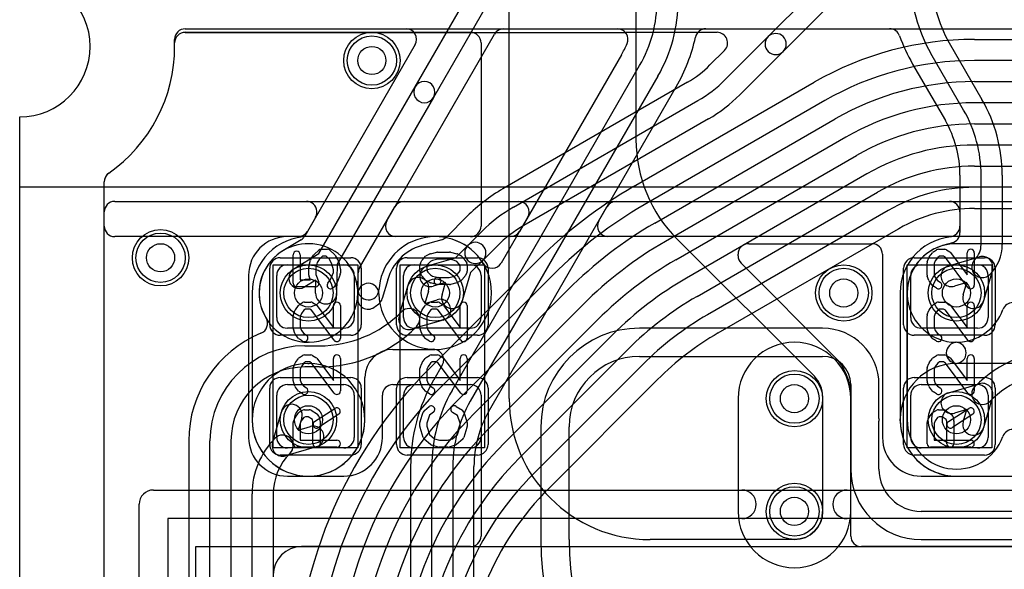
# Model space of a CAD drawing. Extents: x 0 to 20.5, y -6 to 27.
# Tile 4 of 14: x 0 to 7, y 18.8 to 22.7. Entities that reach past the tile are written whole.
import ezdxf

# ---------------------------------------------------------------- set-up
doc = ezdxf.new("R2010")
doc.units = 0
for name, color, linetype in [('Hole', 1, 'CONTINUOUS'), ('L1', 3, 'CONTINUOUS'), ('L2', 3, 'CONTINUOUS'), ('L3', 3, 'CONTINUOUS'), ('L4', 3, 'CONTINUOUS'), ('MetalMask-A', 176, 'CONTINUOUS'), ('Outline', 7, 'CONTINUOUS'), ('PartsArea-A', 111, 'CONTINUOUS'), ('PartsArea-B', 111, 'CONTINUOUS'), ('PartsSilk-A', 221, 'CONTINUOUS'), ('Resist-A', 2, 'CONTINUOUS'), ('Resist-B', 2, 'CONTINUOUS'), ('Silk-A', 140, 'CONTINUOUS')]:
    doc.layers.add(name, color=color, linetype=linetype)

msp = doc.modelspace()

# ---------------------------------------------------------------- linework, layer by layer
at = {"layer": 'Hole'}
for centre in [(2.5, 22.4), (1, 21), (2.05, 20.75), (2.95, 20.75), (5.85, 20.75), (6.65, 20.75), (5.5, 20), (2.05, 19.85), (6.65, 19.85), (5.5, 19.2)]:
    msp.add_circle(centre, 0.1, dxfattribs=at)
at = {"layer": 'L1'}
for p, q in [((3.475, 20), (3.475, 23.02503)), ((4.375, 23.02503), (4.375, 21.83921)), ((1.17497, 22.6), (3.19999, 22.6)), ((1.1, 22.5), (1.1, 22.52503)), ((3.27496, 22.52503), (3.27496, 21.22501)), ((0.6, 1.46), (0.6, 21.53823)), ((3.19999, 21.15004), (1.9, 21.15004)), ((4.66789, 21.13211), (5.64142, 20.15858)), ((5.17497, 21.1), (6.04999, 21.1)), ((5.1, 21.01395), (5.1, 21.02503)), ((6.12496, 21.02503), (6.12496, 19.725)), ((1.9, 20.95), (2.3, 20.95)), ((2.8, 20.95), (3.2, 20.95)), ((5.78287, 20.30003), (5.12196, 20.96094)), ((6.4, 20.95), (6.8, 20.95)), ((1.62496, 20.875), (1.62496, 19.725)), ((1.825, 20.575), (1.825, 20.875)), ((2.375, 20.875), (2.375, 20.575)), ((2.725, 20.575), (2.725, 20.875)), ((3.275, 20.875), (3.275, 20.575)), ((6.325, 20.575), (6.325, 20.875)), ((6.875, 20.875), (6.875, 20.575)), ((2.3, 20.5), (1.9, 20.5)), ((3.2, 20.5), (2.8, 20.5)), ((6.8, 20.5), (6.4, 20.5)), ((1.9, 20.1), (2.3, 20.1)), ((2.65001, 20.1), (3.19999, 20.1)), ((2.8, 20.1), (3.2, 20.1)), ((6.4, 20.1), (6.8, 20.1)), ((1.825, 19.725), (1.825, 20.025)), ((2.375, 20.025), (2.375, 19.725)), ((2.57504, 19.725), (2.57504, 20.02503)), ((2.725, 19.725), (2.725, 20.025)), ((3.27496, 20.02503), (3.27496, 19.02501)), ((3.275, 20.025), (3.275, 19.725)), ((5.7, 20.01716), (5.7, 19.2)), ((5.90004, 19.2), (5.90004, 20.01716)), ((6.325, 19.725), (6.325, 20.025)), ((6.875, 20.025), (6.875, 19.725)), ((2.3, 19.65), (1.9, 19.65)), ((3.2, 19.65), (2.8, 19.65)), ((6.8, 19.65), (6.4, 19.65)), ((1.9, 19.44996), (2.3, 19.44996)), ((6.4, 19.44996), (9.5, 19.44996)), ((5.9, 19.02501), (5.9, 19.19384)), ((3.19999, 18.95004), (2, 18.95004)), ((5.5, 19), (4.475, 19)), ((18, 18.95004), (5.97497, 18.95004))]:
    msp.add_line(p, q, dxfattribs=at)
for centre in [(2.5, 22.4), (1, 21), (2.05, 20.75), (2.95, 20.75), (5.85, 20.75), (6.65, 20.75), (5.5, 20), (2.05, 19.85), (6.65, 19.85), (5.5, 19.2)]:
    msp.add_circle(centre, 0.2, dxfattribs=at)
for centre, radius, start, end in [((1.17497, 22.52503), 0.07497, 90, 180), ((3.19999, 22.52503), 0.07497, 0, 90), ((0, 22.5), 1.1, -54.937828, 0), ((5.375, 21.83921), 1, 180, -135.000405), ((0.67498, 21.53826), 0.07497, 125.065903, 135), ((0.67501, 21.53823), 0.07501, 135, 180), ((3.19999, 21.22501), 0.07497, -90, 0), ((1.9, 20.875), 0.27504, 90, 180), ((5.17497, 21.02503), 0.07497, 90, 180), ((6.04999, 21.02503), 0.07497, 0, 90), ((5.17497, 21.01395), 0.07497, 180, -135), ((1.9, 20.875), 0.075, 90, 180), ((2.3, 20.875), 0.075, 0, 90), ((2.8, 20.875), 0.075, 90, 180), ((3.2, 20.875), 0.075, 0, 90), ((6.4, 20.875), 0.075, 90, 180), ((6.8, 20.875), 0.075, 0, 90), ((1.9, 20.575), 0.075, 180, -90), ((2.3, 20.575), 0.075, -90, 0), ((2.8, 20.575), 0.075, 180, -90), ((3.2, 20.575), 0.075, -90, 0), ((6.4, 20.575), 0.075, 180, -90), ((6.8, 20.575), 0.075, -90, 0), ((5.5, 20.01716), 0.40004, 0, 45), ((5.5, 20.01716), 0.2, 0, 45), ((1.9, 20.025), 0.075, 90, 180), ((2.3, 20.025), 0.075, 0, 90), ((2.65001, 20.02503), 0.07497, 90, 180), ((2.8, 20.025), 0.075, 90, 180), ((3.19999, 20.02503), 0.07497, 0, 90), ((3.2, 20.025), 0.075, 0, 90), ((6.4, 20.025), 0.075, 90, 180), ((6.8, 20.025), 0.075, 0, 90), ((4.475, 20), 1, 180, -90), ((1.9, 19.725), 0.27504, 180, -90), ((1.9, 19.725), 0.075, 180, -90), ((2.3, 19.725), 0.27504, -90, 0), ((2.3, 19.725), 0.075, -90, 0), ((2.8, 19.725), 0.075, 180, -90), ((3.2, 19.725), 0.075, -90, 0), ((6.4, 19.725), 0.27504, 180, -90), ((6.4, 19.725), 0.075, 180, -90), ((6.8, 19.725), 0.075, -90, 0), ((5.5, 19.2), 0.2, -90, 0), ((5.97497, 19.19384), 0.07497, 179.258621, 180), ((5.5, 19.2), 0.40004, -0.743352, 0), ((3.19999, 19.02501), 0.07497, -90, 0), ((5.97497, 19.02501), 0.07497, 180, -90), ((2, 18.75004), 0.2, 90, 180)]:
    msp.add_arc(centre, radius, start, end, dxfattribs=at)
at = {"layer": 'L2'}
for p, q in [((2.80806, 22.213), (3.50107, 23.41334)), ((3.63098, 23.33834), (2.93796, 22.138)), ((1.17497, 22.625), (2.74283, 22.625)), ((2.60574, 21.2625), (3.37073, 22.58748)), ((3.43566, 22.62496), (4.24293, 22.62496)), ((4.8702, 22.62496), (6.17585, 22.62496)), ((1.1, 22.5), (1.1, 22.55003)), ((2.80776, 22.51254), (2.04276, 21.18753)), ((6.59893, 22.52507), (6.83098, 22.12313)), ((4.27114, 22.43932), (3.54841, 21.18752)), ((6.70108, 22.04813), (6.46902, 22.45007)), ((6.33908, 22.37505), (6.57114, 21.97311)), ((3.06902, 20.05712), (4.40107, 22.36431)), ((4.53098, 22.28931), (3.19893, 19.98212)), ((2.12465, 21.0293), (2.80806, 22.213)), ((4.1114, 21.2625), (4.66092, 22.2143)), ((2.93796, 22.138), (2.25455, 20.95429)), ((0.6, 21.22501), (0.6, 21.53823)), ((6.67496, 21.58563), (6.67496, 21.22501)), ((6.825, 21.09356), (6.825, 21.58563)), ((6.975, 21.58563), (6.975, 21.09356)), ((0.675, 21.4), (2.03552, 21.4)), ((2.72843, 21.4), (3.54123, 21.4)), ((4.2341, 21.4), (6.59996, 21.4)), ((0.6, 1.11004), (0.6, 21.325)), ((2.41332, 20.92918), (2.6635, 21.36251)), ((3.32887, 19.90718), (4.16915, 21.3625)), ((6.67496, 21.325), (6.67496, 21.17815)), ((2.10016, 21.28695), (2.02353, 21.15423)), ((3.60566, 21.28671), (3.41865, 20.96281)), ((1.97782, 21.15004), (0.67497, 21.15004)), ((1.99749, 21.12762), (1.86835, 21.04922)), ((3.48348, 21.15004), (2.67067, 21.15004)), ((6.59999, 21.15004), (4.17633, 21.15004)), ((6.62095, 21.10615), (6.55198, 21.08604)), ((1.94621, 20.92096), (2.12465, 21.0293)), ((6.594, 20.942), (6.81283, 21.00583)), ((2.25455, 20.95429), (2.24995, 20.74561)), ((6.90583, 20.91283), (6.842, 20.694)), ((2.102, 20.84007), (2.02405, 20.79274)), ((2.09999, 20.74891), (2.102, 20.84007)), ((2.40074, 20.77734), (2.4033, 20.89335)), ((6.72353, 20.82353), (6.636, 20.798)), ((6.698, 20.736), (6.72353, 20.82353)), ((2.39997, 20.74286), (2.40002, 20.74518)), ((5.7, 20.50004), (4.4, 20.50004)), ((4.4, 20.3), (5.7, 20.3)), ((3.00001, 20.23769), (2.93979, 20.13337)), ((7.447, 20.25003), (6.653, 20.25003)), ((5.9, 20.1), (5.9, 19.5)), ((6.10004, 19.85872), (6.10004, 20.1)), ((3.69996, 19.8), (3.69996, 19)), ((3.9, 19), (3.9, 19.8)), ((6.10004, 19.5), (6.10004, 19.84128)), ((2.77496, 19.51962), (2.77496, 17.45)), ((2.925, 17.45), (2.925, 19.51962)), ((3.075, 19.51962), (3.075, 17.45)), ((3.22504, 17.45), (3.22504, 19.51965)), ((6.65, 19.44996), (7.45, 19.44996)), ((10, 19.20004), (6.4, 19.20004)), ((6.4, 19), (10, 19))]:
    msp.add_line(p, q, dxfattribs=at)
for centre in [(2.5, 22.4), (1, 21), (2.05, 20.75), (5.85, 20.75), (6.65, 20.75), (5.5, 20), (5.5, 19.2)]:
    msp.add_circle(centre, 0.2, dxfattribs=at)
for centre, radius, start, end in [((7.4, 22.98757), 1.075, 180, -150.000072), ((7.4, 22.98757), 0.925, 180, -149.999892), ((3.6, 22.82681), 0.925, -30.000108, 0), ((3.6, 22.82681), 1.075, -29.999928, 0), ((1.17497, 22.55003), 0.07497, 90, 180), ((2.74283, 22.55002), 0.07498, -29.995133, 90), ((3.43566, 22.54999), 0.07498, 90, 149.998248), ((4.24293, 22.54999), 0.07497, -23.295928, 90), ((4.8702, 22.54999), 0.07497, 90, 167.708276), ((6.17585, 22.54999), 0.07497, 19.213219, 90), ((3.6, 22.82682), 0.77497, -30.001097, -23.295572), ((3.60001, 22.82682), 1.22504, -30.000135, -12.295196), ((7.4, 22.98757), 1.22504, -160.302319, -150.000099), ((0, 22.5), 1.1, -54.937828, 0), ((2.87301, 22.1755), 0.075, -30.000728, 150.000085), ((2.87301, 22.1755), 0.075, 149.999272, -30.000121), ((5.9, 21.58564), 1.075, -0.000533, 29.999372), ((5.9, 21.58564), 0.925, -0.000619, 29.999262), ((5.9, 21.58564), 0.77496, -0.000739, 29.999177), ((0.67498, 21.53826), 0.07497, 125.065903, 135), ((0.67501, 21.53823), 0.07501, 135, 180), ((0.675, 21.325), 0.075, 90, 180), ((2.03552, 21.32503), 0.07497, 71.562634, 90), ((2.03551, 21.325), 0.075, -18.437365, 71.562635), ((2.72843, 21.32503), 0.07497, 90, 150.004867), ((3.54123, 21.32503), 0.07497, -30.742235, 90), ((4.2341, 21.325), 0.075, 90, 149.999272), ((6.59996, 21.325), 0.075, 0, 90), ((2.03523, 21.32445), 0.07498, -30.008369, -29.536344), ((2.03554, 21.32499), 0.07497, -30.012191, -18.437366), ((2.67067, 21.22502), 0.07498, 150.004867, -90), ((4.17633, 21.22502), 0.07498, 150.004867, -90), ((0.67497, 21.22501), 0.07497, 180, -90), ((1.97783, 21.22501), 0.07497, -90.007642, -29.995133), ((3.48348, 21.22501), 0.07498, -90, -30.001752), ((6.59999, 21.22501), 0.07497, -90, 0), ((1.95858, 21.1917), 0.07497, -58.733469, -45), ((1.9586, 21.19173), 0.07498, -45.027019, -30.008369), ((2.95, 20.75), 0.40004, 31.894251, 176.899062), ((6.59996, 21.17815), 0.075, -73.747129, 0), ((2.04999, 20.75), 0.35004, 121.470458, -90.806976), ((1.82893, 21.11299), 0.07497, -59.261672, -58.627313), ((1.98513, 20.85685), 0.22504, 121.260234, 121.376823), ((6.65, 20.75), 0.35004, 106.261514, -90.806976), ((6.67413, 21.09356), 0.15087, -45, 0), ((6.67413, 21.09356), 0.30087, -45.001347, 0), ((6.83384, 20.93384), 0.075, 134.994598, -45.001794), ((6.83383, 20.93383), 0.075, -16.260205, 106.260205), ((1.98513, 20.85685), 0.075, 121.261166, -58.735808), ((2.47825, 20.8917), 0.07497, 150.004867, 178.738856), ((3.35329, 21.00097), 0.07498, -148.105603, -146.776224), ((3.35372, 21.0003), 0.07498, -147.384619, -30.001752), ((6.615, 20.87), 0.075, 106.260205, -73.738689), ((2.475, 20.74366), 0.075, 0, 178.838655), ((2.47569, 20.77569), 0.07497, 178.738856, -3.096739), ((2.05, 20.75), 0.35004, -89.193024, -1.353798), ((2.17497, 20.74726), 0.075, 178.73936, -1.261862), ((2.17497, 20.74725), 0.22504, -1.392835, -1.265451), ((2.47489, 20.73996), 0.07497, 178.608968, 178.647169), ((2.47491, 20.74062), 0.07497, 178.287906, 178.731215), ((2.95, 20.75), 0.40005, -179.091938, -91.802034), ((6.77, 20.715), 0.075, 163.739795, -16.261311), ((6.65, 20.75), 0.35004, -89.595697, -19.75292), ((7.05, 20.60636), 0.07497, 19.754583, 160.245417), ((4.4, 19.8), 0.70004, 90, 180), ((5.7, 20.1), 0.40004, 0, 90), ((2.04401, 20.32503), 0.07497, 85.417242, 89.197484), ((2.05599, 20.32503), 0.07497, 90.810158, 94.582758), ((2.93506, 20.27522), 0.07497, 71.562634, 88.196005), ((2.93505, 20.27519), 0.075, -0.015279, 71.562635), ((6.653, 20.325), 0.07497, 90.405045, -90), ((6.64401, 20.325), 0.075, -89.274196, 89.190166), ((2.93508, 20.27517), 0.07497, -29.995133, 0), ((4.4, 19.8), 0.5, 90, 180), ((5.7, 20.1), 0.2, 0, 90), ((2.05, 19.85), 0.40004, 90.721871, 89.278129), ((2.04401, 20.32497), 0.07497, -89.273905, -85.417242), ((2.05599, 20.32497), 0.07497, -94.582758, -90.726095), ((6.65, 19.85), 0.40004, 90.721871, 178.948662), ((4.00001, 19.51962), 1.22505, 150.040767, 180), ((2.87416, 20.16961), 0.07497, -30.653103, -28.906887), ((4, 19.51962), 1.075, 150.000072, 180), ((4, 19.51962), 0.925, 150.000132, 180), ((4, 19.5197), 0.77496, 149.999813, -179.996303), ((6.17504, 19.85872), 0.075, 180, -173.32319), ((6.17504, 19.85872), 0.075, -6.67681, -1.054264), ((6.17504, 19.84128), 0.075, 173.32319, 180), ((6.17504, 19.84128), 0.075, 1.054264, 6.67681), ((6.65, 19.85), 0.40004, -178.948662, -90), ((6.4, 19.5), 0.5, 180, -90), ((6.4, 19.5), 0.29996, 180, -90), ((5.9, 19), 2.20004, 180, -90), ((5.9, 19), 2, 180, -90)]:
    msp.add_arc(centre, radius, start, end, dxfattribs=at)
at = {"layer": 'L3'}
for p, q in [((1.17497, 22.62496), (18.82503, 22.62496)), ((1.1, 22.5), (1.1, 22.54999)), ((0.6, 21.22501), (0.6, 21.53823)), ((0.67497, 21.4), (19.32503, 21.4)), ((0.6, 1.11004), (0.6, 21.32503)), ((19.32503, 21.15004), (0.67497, 21.15004)), ((2.95, 21.15004), (2.05, 21.15004)), ((7.45, 21.15004), (6.65, 21.15004)), ((1.64996, 20.75), (1.64996, 19.85)), ((6.24996, 20.75), (6.24996, 19.85)), ((2.65004, 20.34996), (2.95, 20.34996)), ((2.45004, 19.85), (2.45004, 20.14996)), ((5.09996, 20), (5.09996, 19.2)), ((5.90004, 19.2), (5.90004, 20)), ((6.65, 19.44996), (7.45, 19.44996))]:
    msp.add_line(p, q, dxfattribs=at)
for centre in [(2.5, 22.4), (1, 21), (5.85, 20.75)]:
    msp.add_circle(centre, 0.2, dxfattribs=at)
for centre, radius, start, end in [((1.17497, 22.54999), 0.07497, 90, 180), ((0, 22.5), 1.1, -54.937828, 0), ((0.67498, 21.53826), 0.07497, 125.065903, 135), ((0.67501, 21.53823), 0.07501, 135, 180), ((0.67497, 21.32503), 0.07497, 90, 180), ((0.67497, 21.22501), 0.07497, 180, -90), ((2.05, 20.75), 0.40004, 90, 180), ((2.95, 20.75), 0.40004, -90, 90), ((6.65, 20.75), 0.40004, 90, 180), ((2.65004, 20.14996), 0.2, 90, 180), ((5.5, 20), 0.40004, 0, 180), ((2.05, 19.85), 0.40004, 180, 0), ((6.65, 19.85), 0.40004, 180, -90), ((5.5, 19.2), 0.40004, 180, 0)]:
    msp.add_arc(centre, radius, start, end, dxfattribs=at)
at = {"layer": 'L4'}
for p, q in [((5.31383, 22.56989), (5.60437, 22.86043)), ((5.71043, 22.75437), (5.41989, 22.46383)), ((1.175, 22.59996), (4.3, 22.59996)), ((4.30529, 22.6), (4.95067, 22.6)), ((1.1, 22.5), (1.1, 22.52496)), ((5.00645, 22.26253), (5.31383, 22.56989)), ((6.77702, 22.55), (9.41079, 22.55)), ((5.0032, 22.47146), (4.90036, 22.36862)), ((5.41989, 22.46383), (5.11252, 22.15646)), ((9.41079, 22.4), (6.77702, 22.4)), ((4.73985, 22.24546), (3.42999, 21.4892)), ((4.35833, 21.50552), (5.63953, 22.24521)), ((6.77709, 22.25), (10.01079, 22.25)), ((3.50501, 21.35927), (4.81488, 22.11553)), ((5.71453, 22.11531), (4.43333, 21.37562)), ((10.01079, 22.1), (6.77709, 22.1)), ((4.88988, 21.98562), (3.58001, 21.22936)), ((4.50837, 21.2457), (5.7896, 21.98541)), ((6.77719, 21.95), (10.61079, 21.95)), ((5.8646, 21.8555), (4.58337, 21.1158)), ((10.61079, 21.8), (6.77719, 21.8)), ((4.65833, 20.9858), (5.93969, 21.72559)), ((6.77725, 21.65), (11.21079, 21.65)), ((0.6, 1.11004), (0.6, 21.53823)), ((6.01469, 21.59569), (4.73333, 20.8559)), ((4.80837, 20.72598), (6.08975, 21.46578)), ((11.21079, 21.5), (6.77725, 21.5)), ((6.16475, 21.33588), (4.88337, 20.59608)), ((6.77725, 21.34996), (11.21079, 21.34996)), ((3.17628, 21.29452), (3.02905, 21.14731)), ((3.18159, 21.08765), (3.28237, 21.18843)), ((4.9584, 20.46614), (6.23902, 21.20551)), ((6.23978, 21.20595), (6.24034, 21.20626)), ((2.99702, 21.12835), (2.85245, 21.08618)), ((3.0944, 21.00046), (3.18159, 21.08765)), ((3.38844, 21.08236), (3.28765, 20.98159)), ((7.45, 21.10004), (6.65, 21.10004)), ((2.894, 20.942), (3.0944, 21.00046)), ((2.90931, 20.21432), (3.68004, 20.98505)), ((3.28765, 20.98159), (3.20046, 20.8944)), ((2.61269, 20.84358), (2.57394, 20.7108)), ((3.7861, 20.87899), (3.01537, 20.10826)), ((3.20046, 20.8944), (3.142, 20.694)), ((2.69691, 20.59658), (2.758, 20.806)), ((2.902, 20.764), (2.87646, 20.67646)), ((3.02354, 20.82354), (2.936, 20.798)), ((2.998, 20.736), (3.02354, 20.82354)), ((3.12148, 20.00217), (3.89222, 20.77291)), ((2.87646, 20.67646), (2.964, 20.702)), ((6.29996, 20.75), (6.29996, 19.85172)), ((3.99828, 20.66685), (3.22754, 19.89611)), ((2.71057, 20.61663), (2.71185, 20.61791)), ((3.006, 20.558), (2.79658, 20.49691)), ((3.33365, 19.79002), (4.10432, 20.56069)), ((2.81791, 20.51185), (2.81663, 20.51057)), ((4.21039, 20.45462), (3.43972, 19.68395)), ((2.025, 20.375), (2.12721, 20.375)), ((3.54582, 19.57787), (4.3165, 20.34855)), ((2.12721, 20.225), (2.025, 20.225)), ((4.42256, 20.24249), (3.65189, 19.4718)), ((3.75798, 19.36571), (4.52866, 20.13639)), ((6.594, 20.042), (6.81284, 20.10584)), ((5.09996, 20), (5.09996, 19.2)), ((5.90004, 19.2), (5.90004, 20)), ((6.90584, 20.01284), (6.842, 19.794)), ((6.72354, 19.92354), (6.636, 19.898)), ((6.698, 19.836), (6.72354, 19.92354)), ((1.79416, 19.68716), (1.858, 19.906)), ((2.002, 19.864), (1.97646, 19.77646)), ((1.97646, 19.77646), (2.064, 19.802)), ((1.19996, 19.7), (1.19996, 5.18921)), ((1.35, 5.18921), (1.35, 19.7)), ((1.5, 19.7), (1.5, 5.18921)), ((2.106, 19.658), (1.88716, 19.59416)), ((1.91919, 19.61313), (1.91919, 19.61311)), ((1.65004, 6.5), (1.65004, 19.32548)), ((1.80004, 19.32548), (1.80004, 6.5))]:
    msp.add_line(p, q, dxfattribs=at)
for centre in [(2.5, 22.4), (1, 21), (2.05, 20.75), (2.95, 20.75), (5.85, 20.75), (6.65, 20.75), (5.5, 20), (2.05, 19.85), (6.65, 19.85), (5.5, 19.2)]:
    msp.add_circle(centre, 0.2, dxfattribs=at)
for centre, radius, start, end in [((1.175, 22.52496), 0.075, 90, 180), ((4.3, 22.875), 0.27504, -90, -89.133369), ((4.30529, 22.525), 0.075, 90, 90.863306), ((4.95067, 22.525), 0.075, -44.940581, 90), ((5.36686, 22.51686), 0.075, -45, 135), ((5.36686, 22.51686), 0.075, 135, -45), ((6.77702, 20.275), 2.275, 90, 119.999721), ((0, 22.5), 1.1, -54.937828, 0), ((4.95017, 22.52449), 0.075, -45, -44.394976), ((4.3524, 22.9166), 0.77495, -60.002104, -45.001046), ((6.77702, 20.275), 2.125, 90, 119.999685), ((4.35238, 22.9166), 0.925, -59.999892, -45), ((6.77709, 20.275), 1.975, 90, 119.999713), ((4.35238, 22.9166), 1.075, -60.000072, -45), ((6.77709, 20.275), 1.825, 90, 119.999671), ((6.77719, 20.275), 1.675, 90, 120.000044), ((6.77719, 20.275), 1.525, 90, 119.999976), ((0.675, 21.53823), 0.075, 125.065241, 180), ((6.77725, 20.275), 1.375, 90, 120.000103), ((4.04253, 20.42824), 1.22509, 119.999776, 134.999008), ((5.99581, 18.66928), 3.275, 119.999637, 135), ((6.77725, 20.275), 1.225, 90, 120.000026), ((4.04251, 20.42829), 1.075, 119.999928, 135), ((5.99581, 18.66928), 3.125, 119.999585, 135), ((6.77727, 20.275), 1.07496, 90.001066, 119.956371), ((4.04251, 20.42829), 0.925, 119.999868, 135), ((5.99586, 18.66927), 2.975, 119.999791, 135), ((6.27652, 21.14056), 0.075, 119.329873, 120.000728), ((6.27795, 21.14137), 0.075, 119.956188, 120.09642), ((2.97602, 21.20035), 0.075, -73.739795, -45.005402), ((3.23462, 21.03462), 0.075, -45, 135), ((5.99586, 18.66927), 2.825, 119.999741, 135), ((2.05001, 20.74996), 0.35004, -5.419537, -149.32482), ((2.95001, 20.74999), 0.35005, 106.675885, 164.222328), ((2.82804, 21.15717), 0.075, -73.326365, -73.15002), ((2.91501, 20.86999), 0.22506, 106.266416, 106.847989), ((2.83145, 21.15818), 0.075, -74.121761, -73.739795), ((3.23462, 21.03462), 0.075, 135, -45), ((6.65, 20.75), 0.35004, 90, 180), ((5.99583, 18.66918), 2.675, 119.999978, 135), ((2.915, 20.87), 0.075, 106.260205, -73.73698), ((2.54098, 20.86556), 0.075, -17.040949, -15.776438), ((2.83, 20.785), 0.075, -16.260205, 163.73698), ((5.99583, 18.66918), 2.525, 119.999956, 135), ((2.47314, 20.70981), 0.075, 174.575241, -54.792687), ((2.50181, 20.73135), 0.075, -51.360475, -15.902372), ((2.985, 20.63), 0.075, -73.739795, 106.26302), ((3.07, 20.715), 0.075, 163.739795, -16.26302), ((5.99587, 18.66917), 2.375, 120.000004, 134.999829), ((2.12721, 21.2), 0.67496, -54.789546, -51.363657), ((2.76488, 20.56488), 0.075, -45, 135), ((1.68445, 20.53311), 0.075, -67.764475, 30.682069), ((2.12721, 21.2), 0.825, -90, -45.000491), ((2.76488, 20.56488), 0.075, 154.996491, -64.996491), ((5.99587, 18.66917), 2.225, 119.99998, 134.999818), ((2.12721, 21.2), 0.975, -90, -45.000416), ((2.025, 19.69999), 0.82504, 112.232779, 179.999306), ((5.99587, 18.66917), 2.07496, 119.999734, 134.999805), ((2.025, 19.7), 0.675, 90, 180), ((5.5, 20), 0.40004, 0, 180), ((7.41604, 19.45165), 0.89835, 90, 134.999549), ((2.025, 19.7), 0.525, 90, 180), ((5.22508, 17.89855), 3.275, 135, 180), ((7.41604, 19.45165), 0.74835, 90, 134.999459), ((5.22508, 17.89855), 3.125, 135, 180), ((6.83385, 20.03385), 0.075, 135, -45.000492), ((6.83384, 20.03384), 0.075, -16.260205, 106.260205), ((5.22512, 17.89853), 2.975, 135, 180), ((6.615, 19.97), 0.075, 106.260205, -73.73698), ((1.93, 19.885), 0.075, -16.260205, 163.73698), ((5.22512, 17.89853), 2.825, 135, 180), ((6.22496, 19.85172), 0.075, -1.321741, 0), ((2.085, 19.73), 0.075, -73.739795, 106.26302), ((5.22516, 17.89851), 2.675, 135, 180), ((6.64999, 19.84999), 0.35005, 180, -19.762716), ((6.77, 19.815), 0.075, 163.739795, -16.26302), ((7.05, 19.70627), 0.075, 19.763799, 160.236201), ((2.20683, 19.32547), 0.55679, 134.998545, 179.998971), ((1.86616, 19.66616), 0.075, -45, 135), ((1.86616, 19.66616), 0.075, 163.739795, -73.739795), ((5.22516, 17.89851), 2.525, 135, 180), ((2.20683, 19.32547), 0.40679, 135, 179.998592), ((5.2252, 17.89849), 2.375, 135, 179.999759), ((5.2252, 17.89849), 2.225, 135, 179.999742), ((5.22521, 17.89849), 2.07497, 135.000195, 179.999724), ((5.5, 19.2), 0.40004, 180, 0)]:
    msp.add_arc(centre, radius, start, end, dxfattribs=at)
at = {"layer": 'MetalMask-A'}
for p, q in [((1.9, 20.95), (2.3, 20.95)), ((2.8, 20.95), (3.2, 20.95)), ((6.4, 20.95), (6.8, 20.95)), ((1.825, 20.575), (1.825, 20.875)), ((2.375, 20.875), (2.375, 20.575)), ((2.725, 20.575), (2.725, 20.875)), ((3.275, 20.875), (3.275, 20.575)), ((6.325, 20.575), (6.325, 20.875)), ((6.875, 20.875), (6.875, 20.575)), ((2.3, 20.5), (1.9, 20.5)), ((3.2, 20.5), (2.8, 20.5)), ((6.8, 20.5), (6.4, 20.5)), ((1.9, 20.1), (2.3, 20.1)), ((2.8, 20.1), (3.2, 20.1)), ((6.4, 20.1), (6.8, 20.1)), ((1.825, 19.725), (1.825, 20.025)), ((2.375, 20.025), (2.375, 19.725)), ((2.725, 19.725), (2.725, 20.025)), ((3.275, 20.025), (3.275, 19.725)), ((6.325, 19.725), (6.325, 20.025)), ((6.875, 20.025), (6.875, 19.725)), ((2.3, 19.65), (1.9, 19.65)), ((3.2, 19.65), (2.8, 19.65)), ((6.8, 19.65), (6.4, 19.65))]:
    msp.add_line(p, q, dxfattribs=at)
for centre, start, end in [((1.9, 20.875), 90, 180), ((2.3, 20.875), 0, 90), ((2.8, 20.875), 90, 180), ((3.2, 20.875), 0, 90), ((6.4, 20.875), 90, 180), ((6.8, 20.875), 0, 90), ((1.9, 20.575), 180, -90), ((2.3, 20.575), -90, 0), ((2.8, 20.575), 180, -90), ((3.2, 20.575), -90, 0), ((6.4, 20.575), 180, -90), ((6.8, 20.575), -90, 0), ((1.9, 20.025), 90, 180), ((2.3, 20.025), 0, 90), ((2.8, 20.025), 90, 180), ((3.2, 20.025), 0, 90), ((6.4, 20.025), 90, 180), ((6.8, 20.025), 0, 90), ((1.9, 19.725), 180, -90), ((2.3, 19.725), -90, 0), ((2.8, 19.725), 180, -90), ((3.2, 19.725), -90, 0), ((6.4, 19.725), 180, -90), ((6.8, 19.725), -90, 0)]:
    msp.add_arc(centre, 0.075, start, end, dxfattribs=at)
at = {"layer": 'Outline'}
msp.add_line((0, 1), (0, 22), dxfattribs=at)
msp.add_arc((0, 22.5), 0.5, -90, 90, dxfattribs=at)
at = {"layer": 'PartsArea-A'}
for p, q in [((0, 21.5), (0, 22)), ((20, 21.5), (0, 21.5)), ((1.8, 19.65), (1.8, 20.95)), ((1.8, 20.95), (2.4, 20.95)), ((2.4, 20.95), (2.4, 19.65)), ((2.7, 19.65), (2.7, 20.95)), ((2.7, 20.95), (3.3, 20.95)), ((3.3, 20.95), (3.3, 19.65)), ((6.3, 19.65), (6.3, 20.95)), ((6.3, 20.95), (6.9, 20.95)), ((6.9, 20.95), (6.9, 19.65)), ((2.4, 19.65), (1.8, 19.65)), ((3.3, 19.65), (2.7, 19.65)), ((6.9, 19.65), (6.3, 19.65)), ((1.25, -5.55), (1.25, 18.95)), ((1.25, 18.95), (18.75, 18.95))]:
    msp.add_line(p, q, dxfattribs=at)
msp.add_arc((0, 22.5), 0.5, -90, 90, dxfattribs=at)
at = {"layer": 'PartsArea-B'}
for p, q in [((0, 21.5), (0, 22)), ((20, 21.5), (0, 21.5))]:
    msp.add_line(p, q, dxfattribs=at)
msp.add_arc((0, 22.5), 0.5, -90, 90, dxfattribs=at)
at = {"layer": 'PartsSilk-A'}
for p, q in [((2.09022, 21.02313), (2.12355, 21.05369)), ((2.14045, 21.06026), (2.1849, 21.06026)), ((2.2018, 21.05369), (2.23513, 21.02313)), ((2.91587, 21.02895), (2.96032, 21.04006)), ((2.96638, 21.04081), (3.05156, 21.04081)), ((3.05762, 21.04006), (3.10207, 21.02895)), ((6.48646, 21.04257), (6.50868, 21.05646)), ((6.52193, 21.06026), (6.56638, 21.06026)), ((6.57963, 21.05646), (6.60185, 21.04257)), ((1.94138, 20.81859), (1.94138, 21.02137)), ((1.99138, 21.02137), (1.99138, 20.84359)), ((2.05324, 20.93854), (2.06435, 20.98298)), ((2.0678, 20.99079), (2.08632, 21.01857)), ((2.12624, 20.98832), (2.1118, 20.96666)), ((2.15018, 21.01026), (2.12624, 20.98832)), ((2.17517, 21.01026), (2.15018, 21.01026)), ((2.19818, 20.98916), (2.17517, 21.01026)), ((2.21694, 20.95398), (2.19818, 20.98916)), ((2.24029, 21.01646), (2.26251, 20.97479)), ((2.84467, 20.96154), (2.85578, 20.98099)), ((2.8588, 20.9852), (2.88102, 21.0102)), ((2.88853, 21.01595), (2.91075, 21.02706)), ((2.9152, 20.97338), (2.89791, 20.95393)), ((2.93066, 20.98111), (2.9152, 20.97338)), ((2.96946, 20.99081), (2.93066, 20.98111)), ((3.04848, 20.99081), (2.96946, 20.99081)), ((3.08728, 20.98111), (3.04848, 20.99081)), ((3.10274, 20.97338), (3.08728, 20.98111)), ((3.12003, 20.95393), (3.10274, 20.97338)), ((3.10719, 21.02706), (3.12941, 21.01595)), ((3.13692, 21.0102), (3.15914, 20.9852)), ((3.16216, 20.98099), (3.17327, 20.96154)), ((6.44317, 20.97231), (6.45428, 21.00009)), ((6.45727, 21.00551), (6.47949, 21.03607)), ((6.49954, 20.97863), (6.49138, 20.95822)), ((6.51708, 21.00274), (6.49954, 20.97863)), ((6.5291, 21.01026), (6.51708, 21.00274)), ((6.55921, 21.01026), (6.5291, 21.01026)), ((6.57141, 21.00263), (6.55921, 21.01026)), ((6.73158, 20.78967), (6.57141, 21.00263)), ((6.60858, 21.0364), (6.72656, 20.87953)), ((6.72656, 20.87953), (6.72656, 21.03526)), ((6.77656, 21.03526), (6.77656, 20.8047)), ((2.05249, 20.87692), (2.05249, 20.93248)), ((2.1118, 20.96666), (2.10249, 20.9294)), ((2.10249, 20.9294), (2.10249, 20.88152)), ((2.22656, 20.91551), (2.21694, 20.95398)), ((2.22656, 20.89541), (2.22656, 20.91551)), ((2.2647, 20.96909), (2.27581, 20.92465)), ((2.27656, 20.91859), (2.27656, 20.89081)), ((2.84138, 20.9047), (2.84138, 20.94914)), ((2.89791, 20.95393), (2.89138, 20.9425)), ((2.89138, 20.9425), (2.89138, 20.9106)), ((2.89138, 20.9106), (2.89837, 20.89662)), ((3.11957, 20.89662), (3.12656, 20.9106)), ((3.12656, 20.9425), (3.12003, 20.95393)), ((3.12656, 20.9106), (3.12656, 20.9425)), ((3.17656, 20.94914), (3.17656, 20.9047)), ((6.44138, 20.87692), (6.44138, 20.96303)), ((6.49138, 20.95822), (6.49138, 20.88132)), ((1.99138, 20.84359), (2.06343, 20.84359)), ((2.06343, 20.84359), (2.05413, 20.86802)), ((2.10249, 20.88152), (2.12307, 20.82749)), ((2.1876, 20.82032), (2.20737, 20.84504)), ((2.20737, 20.84504), (2.22656, 20.89541)), ((2.27492, 20.88191), (2.2527, 20.82358)), ((2.85513, 20.8713), (2.84402, 20.89352)), ((2.88102, 20.84087), (2.8588, 20.86587)), ((2.91075, 20.82401), (2.88853, 20.83512)), ((2.89837, 20.89662), (2.9152, 20.87769)), ((2.9152, 20.87769), (2.93066, 20.86996)), ((2.93066, 20.86996), (2.97244, 20.85951)), ((2.96638, 20.86026), (3.04848, 20.86026)), ((3.04848, 20.86026), (3.08728, 20.86996)), ((3.08728, 20.86996), (3.10274, 20.87769)), ((3.10274, 20.87769), (3.11957, 20.89662)), ((3.12941, 20.83512), (3.10719, 20.82401)), ((3.15914, 20.86587), (3.13692, 20.84087)), ((3.17392, 20.89352), (3.16281, 20.8713)), ((6.454, 20.83783), (6.44289, 20.86838)), ((6.48019, 20.80297), (6.45797, 20.83075)), ((6.49138, 20.88132), (6.49958, 20.85878)), ((6.49958, 20.85878), (6.51657, 20.83753)), ((6.51657, 20.83753), (6.53518, 20.8259)), ((2.09971, 20.79359), (1.96638, 20.79359)), ((2.24886, 20.81686), (2.22664, 20.78908)), ((2.96032, 20.81101), (2.91587, 20.82212)), ((3.05156, 20.81026), (2.96638, 20.81026)), ((3.10207, 20.82212), (3.05762, 20.81101)), ((6.50868, 20.7835), (6.48646, 20.79739)), ((1.94317, 20.59731), (1.95428, 20.62509)), ((1.95727, 20.63051), (1.97949, 20.66107)), ((1.98646, 20.66757), (2.00868, 20.68146)), ((2.01708, 20.62774), (1.99954, 20.60363)), ((2.0291, 20.63526), (2.01708, 20.62774)), ((2.02193, 20.68526), (2.06638, 20.68526)), ((2.05921, 20.63526), (2.0291, 20.63526)), ((2.07141, 20.62763), (2.05921, 20.63526)), ((2.23158, 20.41467), (2.07141, 20.62763)), ((2.07963, 20.68146), (2.10185, 20.66757)), ((2.10858, 20.6614), (2.22656, 20.50453)), ((2.22656, 20.50453), (2.22656, 20.66026)), ((2.27656, 20.66026), (2.27656, 20.4297)), ((2.84317, 20.59731), (2.85428, 20.62509)), ((2.85727, 20.63051), (2.87949, 20.66107)), ((2.88646, 20.66757), (2.90868, 20.68146)), ((2.91708, 20.62774), (2.89954, 20.60363)), ((2.9291, 20.63526), (2.91708, 20.62774)), ((2.92193, 20.68526), (2.96638, 20.68526)), ((2.95921, 20.63526), (2.9291, 20.63526)), ((2.97141, 20.62763), (2.95921, 20.63526)), ((3.13158, 20.41467), (2.97141, 20.62763)), ((2.97963, 20.68146), (3.00185, 20.66757)), ((3.00858, 20.6614), (3.12656, 20.50453)), ((3.12656, 20.50453), (3.12656, 20.66026)), ((3.17656, 20.66026), (3.17656, 20.4297)), ((6.44317, 20.59731), (6.45428, 20.62509)), ((6.45727, 20.63051), (6.47949, 20.66107)), ((6.48646, 20.66757), (6.50868, 20.68146)), ((6.51708, 20.62774), (6.49954, 20.60363)), ((6.5291, 20.63526), (6.51708, 20.62774)), ((6.52193, 20.68526), (6.56638, 20.68526)), ((6.55921, 20.63526), (6.5291, 20.63526)), ((6.57141, 20.62763), (6.55921, 20.63526)), ((6.73158, 20.41467), (6.57141, 20.62763)), ((6.57963, 20.68146), (6.60185, 20.66757)), ((6.60858, 20.6614), (6.72656, 20.50453)), ((6.72656, 20.50453), (6.72656, 20.66026)), ((6.77656, 20.66026), (6.77656, 20.4297)), ((1.94138, 20.50192), (1.94138, 20.58803)), ((1.99954, 20.60363), (1.99138, 20.58322)), ((1.99138, 20.58322), (1.99138, 20.50632)), ((2.84138, 20.50192), (2.84138, 20.58803)), ((2.89954, 20.60363), (2.89138, 20.58322)), ((2.89138, 20.58322), (2.89138, 20.50632)), ((6.44138, 20.50192), (6.44138, 20.58803)), ((6.49954, 20.60363), (6.49138, 20.58322)), ((6.49138, 20.58322), (6.49138, 20.50632)), ((1.954, 20.46283), (1.94289, 20.49338)), ((1.99138, 20.50632), (1.99958, 20.48378)), ((1.99958, 20.48378), (2.01657, 20.46253)), ((2.854, 20.46283), (2.84289, 20.49338)), ((2.89138, 20.50632), (2.89958, 20.48378)), ((2.89958, 20.48378), (2.91657, 20.46253)), ((6.454, 20.46283), (6.44289, 20.49338)), ((6.49138, 20.50632), (6.49958, 20.48378)), ((6.49958, 20.48378), (6.51657, 20.46253)), ((1.98019, 20.42797), (1.95797, 20.45575)), ((2.00868, 20.4085), (1.98646, 20.42239)), ((2.01657, 20.46253), (2.03518, 20.4509)), ((2.88019, 20.42797), (2.85797, 20.45575)), ((2.90868, 20.4085), (2.88646, 20.42239)), ((2.91657, 20.46253), (2.93518, 20.4509)), ((6.48019, 20.42797), (6.45797, 20.45575)), ((6.50868, 20.4085), (6.48646, 20.42239)), ((6.51657, 20.46253), (6.53518, 20.4509)), ((1.95727, 20.25551), (1.97949, 20.28607)), ((1.98646, 20.29257), (2.00868, 20.30646)), ((2.02193, 20.31026), (2.06638, 20.31026)), ((2.07963, 20.30646), (2.10185, 20.29257)), ((2.10858, 20.2864), (2.22656, 20.12953)), ((2.22656, 20.12953), (2.22656, 20.28526)), ((2.27656, 20.28526), (2.27656, 20.0547)), ((2.85727, 20.25551), (2.87949, 20.28607)), ((2.88646, 20.29257), (2.90868, 20.30646)), ((2.92193, 20.31026), (2.96638, 20.31026)), ((2.97963, 20.30646), (3.00185, 20.29257)), ((3.00858, 20.2864), (3.12656, 20.12953)), ((3.12656, 20.12953), (3.12656, 20.28526)), ((3.17656, 20.28526), (3.17656, 20.0547)), ((6.45727, 20.25551), (6.47949, 20.28607)), ((6.48646, 20.29257), (6.50868, 20.30646)), ((6.52193, 20.31026), (6.56638, 20.31026)), ((6.57963, 20.30646), (6.60185, 20.29257)), ((6.60858, 20.2864), (6.72656, 20.12953)), ((6.72656, 20.12953), (6.72656, 20.28526)), ((6.77656, 20.28526), (6.77656, 20.0547)), ((1.94138, 20.12692), (1.94138, 20.21303)), ((1.94317, 20.22231), (1.95428, 20.25009)), ((1.99954, 20.22863), (1.99138, 20.20822)), ((1.99138, 20.20822), (1.99138, 20.13132)), ((2.01708, 20.25274), (1.99954, 20.22863)), ((2.0291, 20.26026), (2.01708, 20.25274)), ((2.05921, 20.26026), (2.0291, 20.26026)), ((2.07141, 20.25263), (2.05921, 20.26026)), ((2.23158, 20.03967), (2.07141, 20.25263)), ((2.84138, 20.12692), (2.84138, 20.21303)), ((2.84317, 20.22231), (2.85428, 20.25009)), ((2.89954, 20.22863), (2.89138, 20.20822)), ((2.89138, 20.20822), (2.89138, 20.13132)), ((2.91708, 20.25274), (2.89954, 20.22863)), ((2.9291, 20.26026), (2.91708, 20.25274)), ((2.95921, 20.26026), (2.9291, 20.26026)), ((2.97141, 20.25263), (2.95921, 20.26026)), ((3.13158, 20.03967), (2.97141, 20.25263)), ((6.44138, 20.12692), (6.44138, 20.21303)), ((6.44317, 20.22231), (6.45428, 20.25009)), ((6.49954, 20.22863), (6.49138, 20.20822)), ((6.49138, 20.20822), (6.49138, 20.13132)), ((6.51708, 20.25274), (6.49954, 20.22863)), ((6.5291, 20.26026), (6.51708, 20.25274)), ((6.55921, 20.26026), (6.5291, 20.26026)), ((6.57141, 20.25263), (6.55921, 20.26026)), ((6.73158, 20.03967), (6.57141, 20.25263)), ((1.99138, 20.13132), (1.99958, 20.10878)), ((2.89138, 20.13132), (2.89958, 20.10878)), ((6.49138, 20.13132), (6.49958, 20.10878)), ((1.954, 20.08783), (1.94289, 20.11838)), ((1.98019, 20.05297), (1.95797, 20.08075)), ((1.99958, 20.10878), (2.01657, 20.08753)), ((2.01657, 20.08753), (2.03518, 20.0759)), ((2.854, 20.08783), (2.84289, 20.11838)), ((2.88019, 20.05297), (2.85797, 20.08075)), ((2.89958, 20.10878), (2.91657, 20.08753)), ((2.91657, 20.08753), (2.93518, 20.0759)), ((6.454, 20.08783), (6.44289, 20.11838)), ((6.48019, 20.05297), (6.45797, 20.08075)), ((6.49958, 20.10878), (6.51657, 20.08753)), ((6.51657, 20.08753), (6.53518, 20.0759)), ((2.00868, 20.0335), (1.98646, 20.04739)), ((2.90868, 20.0335), (2.88646, 20.04739)), ((6.50868, 20.0335), (6.48646, 20.04739)), ((2.02193, 19.92137), (2.05527, 19.92137)), ((2.09344, 19.83673), (2.23788, 19.93118)), ((2.8726, 19.91558), (2.90593, 19.94335)), ((3.09815, 19.94534), (3.14259, 19.91757)), ((6.52193, 19.92137), (6.55527, 19.92137)), ((6.59344, 19.83673), (6.73788, 19.93118)), ((1.94353, 19.83985), (1.95464, 19.86485)), ((1.95727, 19.8694), (1.97949, 19.89996)), ((1.98853, 19.90762), (2.01075, 19.91873)), ((2.01634, 19.86563), (1.99926, 19.84213)), ((2.02783, 19.87137), (2.01634, 19.86563)), ((2.0481, 19.87137), (2.02783, 19.87137)), ((2.0781, 19.85262), (2.0481, 19.87137)), ((2.06852, 19.91757), (2.11296, 19.88979)), ((2.08212, 19.83753), (2.0781, 19.85262)), ((2.26524, 19.88934), (2.1208, 19.79489)), ((2.12387, 19.87503), (2.13128, 19.84725)), ((2.84266, 19.8376), (2.86488, 19.90427)), ((2.91007, 19.88172), (2.89138, 19.82564)), ((2.93793, 19.90493), (2.91007, 19.88172)), ((3.10847, 19.87993), (3.07165, 19.90294)), ((3.12656, 19.82564), (3.10847, 19.87993)), ((3.15306, 19.90427), (3.17528, 19.8376)), ((6.44353, 19.83985), (6.45464, 19.86485)), ((6.45727, 19.8694), (6.47949, 19.89996)), ((6.48853, 19.90762), (6.51075, 19.91873)), ((6.51634, 19.86563), (6.49926, 19.84213)), ((6.52783, 19.87137), (6.51634, 19.86563)), ((6.5481, 19.87137), (6.52783, 19.87137)), ((6.5781, 19.85262), (6.5481, 19.87137)), ((6.56852, 19.91757), (6.61296, 19.88979)), ((6.58212, 19.83753), (6.5781, 19.85262)), ((6.76524, 19.88934), (6.6208, 19.79489)), ((6.62387, 19.87503), (6.63128, 19.84725)), ((1.94138, 19.6797), (1.94138, 19.8297)), ((1.99926, 19.84213), (1.99138, 19.8244)), ((1.99138, 19.8244), (1.99138, 19.7047)), ((2.08212, 19.6797), (2.08212, 19.83753)), ((2.13212, 19.84081), (2.13212, 19.6797)), ((2.84138, 19.80192), (2.84138, 19.8297)), ((2.86479, 19.72486), (2.84257, 19.7943)), ((2.89138, 19.82564), (2.89138, 19.80582)), ((2.89138, 19.80582), (2.91029, 19.74672)), ((3.10765, 19.74672), (3.12656, 19.80582)), ((3.12656, 19.80582), (3.12656, 19.82564)), ((3.17537, 19.7943), (3.15315, 19.72486)), ((3.17656, 19.8297), (3.17656, 19.80192)), ((6.44138, 19.6797), (6.44138, 19.8297)), ((6.49926, 19.84213), (6.49138, 19.8244)), ((6.49138, 19.8244), (6.49138, 19.7047)), ((6.58212, 19.6797), (6.58212, 19.83753)), ((6.63212, 19.84081), (6.63212, 19.6797)), ((2.91658, 19.67478), (2.87214, 19.71367)), ((2.91029, 19.74672), (2.94553, 19.71588)), ((2.94553, 19.71588), (2.98131, 19.7047)), ((3.03663, 19.7047), (3.07241, 19.71588)), ((3.07241, 19.71588), (3.10765, 19.74672)), ((3.1458, 19.71367), (3.10136, 19.67478)), ((2.25156, 19.6547), (1.96638, 19.6547)), ((1.99138, 19.7047), (2.25156, 19.7047)), ((2.97003, 19.65584), (2.92558, 19.66973)), ((3.04045, 19.6547), (2.97749, 19.6547)), ((2.98131, 19.7047), (3.03663, 19.7047)), ((3.09236, 19.66973), (3.04791, 19.65584)), ((6.75156, 19.6547), (6.46638, 19.6547)), ((6.49138, 19.7047), (6.75156, 19.7047)), ((0.95, 19.3516), (19.05, 19.3516)), ((0.8484, -5.85), (0.8484, 19.25)), ((18.9484, 19.1484), (1.0516, 19.1484)), ((1.0516, 19.1484), (1.0516, -5.7484))]:
    msp.add_line(p, q, dxfattribs=at)
for centre, radius, start, end in [((1.96638, 21.02137), 0.025, 0, 180), ((2.14045, 21.03526), 0.025, 90, 132.517452), ((2.1849, 21.03526), 0.025, 47.4797, 90), ((2.96638, 21.01581), 0.025, 90, 104.030684), ((3.05156, 21.01581), 0.025, 75.969316, 90), ((6.49971, 21.02137), 0.025, 122.005383, 143.979316), ((6.52193, 21.03526), 0.025, 90, 122.010019), ((6.56638, 21.03526), 0.025, 57.994617, 90), ((6.5886, 21.02137), 0.025, 36.952397, 57.989981), ((6.75156, 21.03526), 0.025, 0, 180), ((2.0886, 20.97692), 0.025, 146.303576, 165.963757), ((2.10712, 21.0047), 0.025, 132.5203, 146.309933), ((2.21823, 21.0047), 0.025, 28.061701, 47.482548), ((2.24045, 20.96303), 0.025, 14.030684, 28.068205), ((2.87749, 20.96859), 0.025, 138.372169, 150.266489), ((2.89971, 20.99359), 0.025, 116.565051, 138.37217), ((2.92193, 21.0047), 0.025, 104.030684, 116.565051), ((3.09601, 21.0047), 0.025, 63.434949, 75.969316), ((3.11823, 20.99359), 0.025, 41.627831, 63.434949), ((3.14045, 20.96859), 0.025, 29.733511, 41.62783), ((6.46638, 20.96303), 0.025, 158.207103, 180), ((6.47749, 20.99081), 0.025, 143.982737, 158.202147), ((2.07749, 20.93248), 0.025, 165.969316, 180), ((2.25156, 20.91859), 0.025, 0, 14.036243), ((2.86638, 20.94914), 0.025, 150.266489, 180), ((2.86638, 20.9047), 0.025, 180, -153.434949), ((3.15156, 20.94914), 0.025, 0, 29.733511), ((3.15156, 20.9047), 0.025, -26.565051, 0), ((2.07749, 20.87692), 0.025, 180, -159.146359), ((2.25156, 20.89081), 0.025, -20.856498, 0), ((2.87749, 20.88248), 0.025, -153.434949, -138.37217), ((2.89971, 20.85748), 0.025, -138.372169, -116.565051), ((2.96638, 20.83526), 0.025, 90, -90), ((2.96638, 20.83526), 0.025, -104.030684, 75.96679), ((3.11823, 20.85748), 0.025, -63.434949, -41.62783), ((3.14045, 20.88248), 0.025, -41.627831, -26.565051), ((6.46638, 20.87692), 0.025, 180, -160.015388), ((6.47749, 20.84637), 0.025, -160.02081, -141.345223), ((1.96638, 20.81859), 0.025, 180, -90), ((2.09971, 20.81859), 0.025, -90, 20.856498), ((2.20712, 20.8047), 0.025, 141.333033, -38.654777), ((2.22934, 20.83248), 0.025, -38.666967, -20.853641), ((2.92193, 20.84637), 0.025, -116.565051, -104.030684), ((3.05156, 20.83526), 0.025, -90, -75.969316), ((3.09601, 20.84637), 0.025, -75.969316, -63.434949), ((6.49971, 20.81859), 0.025, -141.333033, -122.010019), ((6.52193, 20.8047), 0.025, -122.005383, 57.989981), ((6.75156, 20.8047), 0.025, -143.047603, 0), ((1.97749, 20.61581), 0.025, 143.982737, 158.202147), ((1.99971, 20.64637), 0.025, 122.005383, 143.979316), ((2.02193, 20.66026), 0.025, 90, 122.010019), ((2.06638, 20.66026), 0.025, 57.994617, 90), ((2.0886, 20.64637), 0.025, 36.952397, 57.989981), ((2.25156, 20.66026), 0.025, 0, 180), ((2.87749, 20.61581), 0.025, 143.982737, 158.202147), ((2.89971, 20.64637), 0.025, 122.005383, 143.979316), ((2.92193, 20.66026), 0.025, 90, 122.010019), ((2.96638, 20.66026), 0.025, 57.994617, 90), ((2.9886, 20.64637), 0.025, 36.952397, 57.989981), ((3.15156, 20.66026), 0.025, 0, 180), ((6.47749, 20.61581), 0.025, 143.982737, 158.202147), ((6.49971, 20.64637), 0.025, 122.005383, 143.979316), ((6.52193, 20.66026), 0.025, 90, 122.010019), ((6.56638, 20.66026), 0.025, 57.994617, 90), ((6.5886, 20.64637), 0.025, 36.952397, 57.989981), ((6.75156, 20.66026), 0.025, 0, 180), ((1.96638, 20.58803), 0.025, 158.207103, 180), ((2.86638, 20.58803), 0.025, 158.207103, 180), ((6.46638, 20.58803), 0.025, 158.207103, 180), ((1.96638, 20.50192), 0.025, 180, -160.015388), ((2.86638, 20.50192), 0.025, 180, -160.015388), ((6.46638, 20.50192), 0.025, 180, -160.015388), ((1.97749, 20.47137), 0.025, -160.02081, -141.345223), ((1.99971, 20.44359), 0.025, -141.333033, -122.010019), ((2.02193, 20.4297), 0.025, -122.005383, 57.989981), ((2.25156, 20.4297), 0.025, -143.047603, 0), ((2.87749, 20.47137), 0.025, -160.02081, -141.345223), ((2.89971, 20.44359), 0.025, -141.333033, -122.010019), ((2.92193, 20.4297), 0.025, -122.005383, 57.989981), ((3.15156, 20.4297), 0.025, -143.047603, 0), ((6.47749, 20.47137), 0.025, -160.02081, -141.345223), ((6.49971, 20.44359), 0.025, -141.333033, -122.010019), ((6.52193, 20.4297), 0.025, -122.005383, 57.989981), ((6.75156, 20.4297), 0.025, -143.047603, 0), ((1.99971, 20.27137), 0.025, 122.005383, 143.979316), ((2.02193, 20.28526), 0.025, 90, 122.010019), ((2.06638, 20.28526), 0.025, 57.994617, 90), ((2.0886, 20.27137), 0.025, 36.952397, 57.989981), ((2.25156, 20.28526), 0.025, 0, 180), ((2.89971, 20.27137), 0.025, 122.005383, 143.979316), ((2.92193, 20.28526), 0.025, 90, 122.010019), ((2.96638, 20.28526), 0.025, 57.994617, 90), ((2.9886, 20.27137), 0.025, 36.952397, 57.989981), ((3.15156, 20.28526), 0.025, 0, 180), ((6.49971, 20.27137), 0.025, 122.005383, 143.979316), ((6.52193, 20.28526), 0.025, 90, 122.010019), ((6.56638, 20.28526), 0.025, 57.994617, 90), ((6.5886, 20.27137), 0.025, 36.952397, 57.989981), ((6.75156, 20.28526), 0.025, 0, 180), ((1.96638, 20.21303), 0.025, 158.207103, 180), ((1.97749, 20.24081), 0.025, 143.982737, 158.202147), ((2.86638, 20.21303), 0.025, 158.207103, 180), ((2.87749, 20.24081), 0.025, 143.982737, 158.202147), ((6.46638, 20.21303), 0.025, 158.207103, 180), ((6.47749, 20.24081), 0.025, 143.982737, 158.202147), ((1.96638, 20.12692), 0.025, 180, -160.015388), ((1.97749, 20.09637), 0.025, -160.02081, -141.345223), ((2.02193, 20.0547), 0.025, -122.005383, 57.989981), ((2.86638, 20.12692), 0.025, 180, -160.015388), ((2.87749, 20.09637), 0.025, -160.02081, -141.345223), ((2.92193, 20.0547), 0.025, -122.005383, 57.989981), ((6.46638, 20.12692), 0.025, 180, -160.015388), ((6.47749, 20.09637), 0.025, -160.02081, -141.345223), ((6.52193, 20.0547), 0.025, -122.005383, 57.989981), ((1.99971, 20.06859), 0.025, -141.333033, -122.010019), ((2.25156, 20.0547), 0.025, -143.047603, 0), ((2.89971, 20.06859), 0.025, -141.333033, -122.010019), ((3.15156, 20.0547), 0.025, -143.047603, 0), ((6.49971, 20.06859), 0.025, -141.333033, -122.010019), ((6.75156, 20.0547), 0.025, -143.047603, 0), ((2.02193, 19.89637), 0.025, 90, 116.565051), ((2.05527, 19.89637), 0.025, 57.994617, 90), ((2.25156, 19.91026), 0.025, -56.818537, 123.180863), ((2.92193, 19.92414), 0.025, -50.209101, 129.800498), ((3.0849, 19.92414), 0.025, 57.994617, -122.000747), ((6.52193, 19.89637), 0.025, 90, 116.565051), ((6.55527, 19.89637), 0.025, 57.994617, 90), ((6.75156, 19.91026), 0.025, -56.818537, 123.180863), ((1.97749, 19.8547), 0.025, 143.982737, 156.039637), ((1.99971, 19.88526), 0.025, 116.565051, 143.979316), ((2.09971, 19.86859), 0.025, 14.925513, 57.989981), ((2.8886, 19.89637), 0.025, 129.790899, 161.579545), ((3.12934, 19.89637), 0.025, 18.420455, 57.994617), ((6.47749, 19.8547), 0.025, 143.982737, 156.039637), ((6.49971, 19.88526), 0.025, 116.565051, 143.979316), ((6.59971, 19.86859), 0.025, 14.925513, 57.989981), ((1.96638, 19.8297), 0.025, 156.049145, 180), ((2.10712, 19.81581), 0.025, 123.181463, -56.819137), ((2.10712, 19.84081), 0.025, 0, 14.935268), ((2.86638, 19.8297), 0.025, 161.579545, 180), ((2.86638, 19.80192), 0.025, 180, -162.253582), ((3.15156, 19.8297), 0.025, 0, 18.420455), ((3.15156, 19.80192), 0.025, -17.746418, 0), ((6.46638, 19.8297), 0.025, 156.049145, 180), ((6.60712, 19.81581), 0.025, 123.181463, -56.819137), ((6.60712, 19.84081), 0.025, 0, 14.935268), ((2.8886, 19.73248), 0.025, -162.253582, -131.188082), ((3.12934, 19.73248), 0.025, -48.811918, -17.746418), ((1.96638, 19.6797), 0.025, 180, -90), ((2.10712, 19.6797), 0.025, 180, 0), ((2.25156, 19.6797), 0.025, -90, 90), ((2.93304, 19.69359), 0.025, -131.188082, -107.362228), ((2.97749, 19.6797), 0.025, -107.362228, -90), ((3.04045, 19.6797), 0.025, -90, -72.637772), ((3.0849, 19.69359), 0.025, -72.637772, -48.811918), ((6.46638, 19.6797), 0.025, 180, -90), ((6.60712, 19.6797), 0.025, 180, 0), ((6.75156, 19.6797), 0.025, -90, 90), ((0.95, 19.25), 0.1016, 90, 180)]:
    msp.add_arc(centre, radius, start, end, dxfattribs=at)
at = {"layer": 'Resist-A'}
for p, q in [((1.85, 21), (2.35, 21)), ((2.75, 21), (3.25, 21)), ((6.35, 21), (6.85, 21)), ((1.775, 20.525), (1.775, 20.925)), ((2.425, 20.925), (2.425, 20.525)), ((2.675, 20.525), (2.675, 20.925)), ((3.325, 20.925), (3.325, 20.525)), ((6.275, 20.525), (6.275, 20.925)), ((6.925, 20.925), (6.925, 20.525)), ((2.35, 20.45), (1.85, 20.45)), ((3.25, 20.45), (2.75, 20.45)), ((6.85, 20.45), (6.35, 20.45)), ((1.85, 20.15), (2.35, 20.15)), ((2.75, 20.15), (3.25, 20.15)), ((6.35, 20.15), (6.85, 20.15)), ((1.775, 19.675), (1.775, 20.075)), ((2.425, 20.075), (2.425, 19.675)), ((2.675, 19.675), (2.675, 20.075)), ((3.325, 20.075), (3.325, 19.675)), ((6.275, 19.675), (6.275, 20.075)), ((6.925, 20.075), (6.925, 19.675)), ((2.35, 19.6), (1.85, 19.6)), ((3.25, 19.6), (2.75, 19.6)), ((6.85, 19.6), (6.35, 19.6))]:
    msp.add_line(p, q, dxfattribs=at)
for centre in [(2.5, 22.4), (1, 21), (2.05, 20.75), (2.95, 20.75), (5.85, 20.75), (6.65, 20.75), (5.5, 20), (2.05, 19.85), (6.65, 19.85), (5.5, 19.2)]:
    msp.add_circle(centre, 0.175, dxfattribs=at)
for centre, start, end in [((1.85, 20.925), 90, 180), ((2.35, 20.925), 0, 90), ((2.75, 20.925), 90, 180), ((3.25, 20.925), 0, 90), ((6.35, 20.925), 90, 180), ((6.85, 20.925), 0, 90), ((1.85, 20.525), 180, -90), ((2.35, 20.525), -90, 0), ((2.75, 20.525), 180, -90), ((3.25, 20.525), -90, 0), ((6.35, 20.525), 180, -90), ((6.85, 20.525), -90, 0), ((1.85, 20.075), 90, 180), ((2.35, 20.075), 0, 90), ((2.75, 20.075), 90, 180), ((3.25, 20.075), 0, 90), ((6.35, 20.075), 90, 180), ((6.85, 20.075), 0, 90), ((1.85, 19.675), 180, -90), ((2.35, 19.675), -90, 0), ((2.75, 19.675), 180, -90), ((3.25, 19.675), -90, 0), ((6.35, 19.675), 180, -90), ((6.85, 19.675), -90, 0)]:
    msp.add_arc(centre, 0.075, start, end, dxfattribs=at)
at = {"layer": 'Resist-B'}
for centre in [(2.5, 22.4), (1, 21), (2.05, 20.75), (2.95, 20.75), (5.85, 20.75), (6.65, 20.75), (5.5, 20), (2.05, 19.85), (6.65, 19.85), (5.5, 19.2)]:
    msp.add_circle(centre, 0.175, dxfattribs=at)
at = {"layer": 'Silk-A'}
for p, q in [((0.95, 19.3516), (5.12673, 19.3516)), ((5.87327, 19.3516), (9.96098, 19.3516)), ((0.8484, 18.37327), (0.8484, 19.25)), ((5.12673, 19.1484), (1.0516, 19.1484)), ((1.0516, 19.1484), (1.0516, 18.37327)), ((9.96098, 19.1484), (5.87327, 19.1484))]:
    msp.add_line(p, q, dxfattribs=at)
for centre, start, end in [((0.95, 19.25), 90, 180), ((5.12673, 19.25), -90, 90), ((5.87327, 19.25), 90, -90)]:
    msp.add_arc(centre, 0.1016, start, end, dxfattribs=at)

doc.saveas('drawing.dxf')
